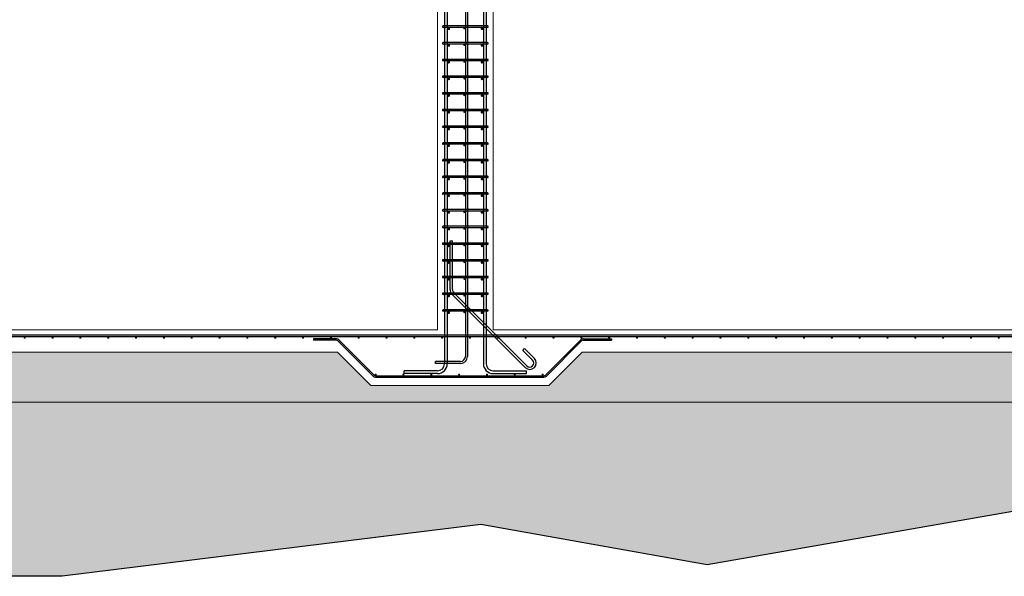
# Model space of a CAD drawing. Header units: inches. Extents: x 25395 to 30159, y 885 to 2190.
# Tile 5 of 15: x 26110 to 26464, y 906 to 1106. Entities that reach past the tile are written whole.
import ezdxf

# ---------------------------------------------------------------- set-up
doc = ezdxf.new("R2010")
doc.units = ezdxf.units.IN
doc.header["$LTSCALE"] = 0.01
doc.header["$MEASUREMENT"] = 0
for name, color, linetype, lineweight in [('A-WALL-FULL-INTR', 3, 'Continuous', 13), ('G-SECT2', 4, 'Continuous', 30), ('S-WALL-SHEA', 115, 'Continuous', 30), ('SDTL', 6, 'Continuous', 25)]:
    doc.layers.add(name, color=color, linetype=linetype, lineweight=lineweight)

msp = doc.modelspace()

# ---------------------------------------------------------------- hatches: boundary and pattern name
at = {"layer": 'G-SECT2'}
h = msp.add_hatch(dxfattribs=at)
h.set_pattern_fill('GRAVEL', color=256, scale=7.5)
h.set_pattern_definition([(228.0127875, (5.4, 7.5), (-60, -67.5), [1.00902, -99.8931604]), (184.9697407, (4.725, 6.75), (90, 7.5), [1.73151, -171.4194357]), (132.510447, (3, 6.6), (75, -82.5), [1.22091, -120.8702445]), (267.273689, (0.075, 4.725), (7.5, 150), [1.576785, -156.1016853]), (292.8336542, (0, 3.15), (-37.5, 90), [1.5461625, -153.0702985]), (357.273689, (0.6, 1.725), (-150, 7.5), [1.576785, -156.1016853]), (37.6942405, (2.175, 1.65), (-97.5, -75), [2.0852175, -206.4363641]), (72.2553284, (3.825, 2.925), (52.5, 165), [1.96866, -194.8974112]), (121.4295656, (4.425, 4.8), (-60, 97.5), [1.582125, -156.6305483]), (175.2363583, (3.6, 6.15), (82.5, -7.5), [1.80624, -88.5057193]), (222.3974378, (1.8, 6.3), (-90, -82.5), [2.33586, -231.2503125]), (138.8140748, (7.5, 4.65), (-52.5, 45), [0.7972575, -78.928836]), (171.4692344, (6.9, 5.175), (97.5, -15), [1.5167775, -150.1613356]), (225, (5.4, 5.4), (-8e-16, -7.5), [1.0606575, -9.5459442]), (203.1985905, (4.875, 6.3), (37.5, 15), [0.571185, -56.5471133]), (291.8014095, (4.35, 6.075), (-7.5, 22.5), [0.8077725, -39.5809636]), (30.9637565, (4.65, 5.325), (22.5, 15), [1.3119675, -42.4201717]), (161.565051, (5.775, 6), (15, -7.5), [0.9486825, -22.7684]), (16.3895403, (0, 6.075), (75, 22.5), [1.329, -131.5713386]), (70.346176, (1.275, 6.45), (-30, -82.5), [1.1149575, -110.3805581]), (293.1985905, (5.775, 7.5), (-15, 37.5), [1.1423625, -55.9759358]), (343.6104597, (6.225, 6.45), (-75, 22.5), [1.329, -131.5713386]), (339.4439548, (0, 1.425), (-37.5, 15), [1.2816, -62.798428]), (294.7751406, (1.2, 0.975), (-37.5, 82.5), [1.073835, -106.309823]), (66.8014095, (5.85, 0), (15, 37.5), [1.1423625, -55.9759358]), (17.3540246, (6.3, 1.05), (-97.5, -30), [1.2572325, -124.4656771]), (69.4439548, (2.175, 0), (-15, -37.5), [0.6408, -63.439228]), (101.3099325, (5.4, 0), (-7.5, 30), [0.382425, -37.8602214]), (165.9637565, (5.325, 0.375), (22.5, -7.5), [1.5461625, -29.3771297]), (186.009006, (3.825, 0.75), (75, 7.5), [1.432875, -141.8544238]), (303.6900675, (4.65, 4.65), (-7.5, 15), [1.081665, -25.9599696]), (353.1572266, (5.25, 3.75), (127.5, -15), [1.888455, -186.9567197]), (60.945396, (7.125, 3.525), (-30, -52.5), [0.77217, -76.445056]), (90, (7.5, 4.2), (-7.5, 7.5), [0.45, -7.05]), (120.2564372, (3.675, 0.975), (30, -52.5), [1.04193, -103.1514]), (48.0127875, (3.15, 1.875), (60, 67.5), [2.01804, -98.8841404]), (0, (4.5, 3.375), (7.5, 7.5), [1.95, -5.55]), (325.3048465, (6.45, 3.375), (75, -52.5), [1.185855, -117.3995573]), (254.054604, (7.425, 2.7), (-7.5, -30), [1.092015, -53.5088092]), (207.6459754, (7.125, 1.65), (-142.5, -75), [1.7779875, -176.0210564]), (175.4260787, (5.55, 0.825), (-97.5, 7.5), [1.8809925, -186.2180506])])
h.paths.add_polyline_path([(26744.44, 968.45), (26744.44, 974.45), (26680.44, 974.45), (26668.44, 986.45), (26312.44, 986.45), (26300.44, 974.45), (26236.44, 974.45), (26224.44, 986.45), (25988.44, 986.45), (25976.44, 974.45), (25912.44, 974.45), (25900.44, 986.45), (25544.44, 986.45), (25532.44, 974.45), (25468.44, 974.45), (25468.44, 968.45)])
at = {"layer": 'S-WALL-SHEA'}
h = msp.add_hatch(dxfattribs=at)
h.set_pattern_fill('EARTH', color=256, scale=35)
h.paths.add_polyline_path([(26818.31, 972.84), (26805.52, 991.75), (26744.44, 994.45), (26744.44, 974.45), (26744.44, 968.45), (25468.44, 968.45), (25468.44, 974.45), (25468.44, 994.45), (25407.35, 991.75), (25394.57, 972.84), (25407.1, 949.07), (25397.89, 926.83), (25442.9, 932.97), (25487.14, 919.42), (25550.3, 928.88), (25639.81, 917.12), (25736.8, 930.66), (25855.52, 909.95), (25936.84, 924.52), (26087.33, 905.85), (26106.44, 905.85), (26125.54, 905.85), (26276.03, 924.52), (26357.35, 909.95), (26476.07, 930.66), (26573.06, 917.12), (26662.57, 928.88), (26725.73, 919.42), (26769.97, 932.97), (26814.98, 926.83), (26805.77, 949.07)])

# ---------------------------------------------------------------- linework, layer by layer
at = {"layer": 'A-WALL-FULL-INTR'}
for p, q in [((26260.44, 994.45), (26260.44, 1304.45)), ((26280.44, 994.45), (26280.44, 1282.45)), ((25952.44, 994.45), (26260.44, 994.45)), ((26700.44, 994.45), (26280.44, 994.45)), ((25988.44, 986.45), (26224.44, 986.45)), ((26224.44, 986.45), (26236.44, 974.45)), ((26312.44, 986.45), (26300.44, 974.45)), ((26668.44, 986.45), (26312.44, 986.45)), ((26236.44, 974.45), (26300.44, 974.45)), ((26744.44, 968.45), (25468.44, 968.45))]:
    msp.add_line(p, q, dxfattribs=at)
at = {"layer": 'S-WALL-SHEA'}
msp.add_lwpolyline([(26744.44, 994.45), (26805.52, 991.75), (26818.31, 972.84), (26805.77, 949.07), (26814.98, 926.83), (26769.97, 932.97), (26725.73, 919.42), (26662.57, 928.88), (26573.06, 917.12), (26476.07, 930.66), (26357.35, 909.95), (26276.03, 924.52), (26125.54, 905.85), (26106.44, 905.85)], dxfattribs=at)
at = {"layer": 'SDTL'}
for p, q in [((26262.94, 1298.2), (26262.94, 982.2)), ((26263.94, 1298.2), (26263.94, 982.2)), ((26276.94, 1296.2), (26276.94, 982.2)), ((26277.94, 1296.2), (26277.94, 982.2)), ((26270.44, 1294.7), (26270.44, 984.82)), ((26271.19, 1294.7), (26271.19, 984.82)), ((26278.44, 1103.62), (26262.44, 1103.62)), ((26278.44, 1103.12), (26262.44, 1103.12)), ((26278.44, 1097.62), (26262.44, 1097.62)), ((26278.44, 1097.12), (26262.44, 1097.12)), ((26278.44, 1091.62), (26262.44, 1091.62)), ((26278.44, 1091.12), (26262.44, 1091.12)), ((26278.44, 1085.62), (26262.44, 1085.62)), ((26278.44, 1085.12), (26262.44, 1085.12)), ((26278.44, 1079.62), (26262.44, 1079.62)), ((26278.44, 1079.12), (26262.44, 1079.12)), ((26278.44, 1073.62), (26262.44, 1073.62)), ((26278.44, 1073.12), (26262.44, 1073.12)), ((26278.44, 1067.62), (26262.44, 1067.62)), ((26278.44, 1067.12), (26262.44, 1067.12)), ((26278.44, 1061.62), (26262.44, 1061.62)), ((26278.44, 1061.12), (26262.44, 1061.12)), ((26278.44, 1055.62), (26262.44, 1055.62)), ((26278.44, 1055.12), (26262.44, 1055.12)), ((26278.44, 1049.62), (26262.44, 1049.62)), ((26278.44, 1049.12), (26262.44, 1049.12)), ((26278.44, 1043.62), (26262.44, 1043.62)), ((26278.44, 1043.12), (26262.44, 1043.12)), ((26278.44, 1037.62), (26262.44, 1037.62)), ((26278.44, 1037.12), (26262.44, 1037.12)), ((26278.44, 1031.62), (26262.44, 1031.62)), ((26278.44, 1031.12), (26262.44, 1031.12)), ((26264.94, 1008.92), (26264.94, 1026.42)), ((26264.94, 1026.42), (26265.81, 1026.42)), ((26265.81, 1008.92), (26265.81, 1026.42)), ((26278.44, 1025.62), (26262.44, 1025.62)), ((26278.44, 1025.12), (26262.44, 1025.12)), ((26278.44, 1019.62), (26262.44, 1019.62)), ((26278.44, 1019.12), (26262.44, 1019.12)), ((26278.44, 1013.62), (26262.44, 1013.62)), ((26278.44, 1013.12), (26262.44, 1013.12)), ((26278.44, 1007.62), (26262.44, 1007.62)), ((26278.44, 1007.12), (26262.44, 1007.12)), ((26291.96, 980.85), (26265.67, 1007.15)), ((26266.29, 1007.77), (26292.58, 981.47)), ((26278.44, 1001.62), (26262.44, 1001.62)), ((26278.44, 1001.12), (26262.44, 1001.12)), ((26742.44, 992.45), (25470.44, 992.45)), ((26742.44, 991.95), (25470.44, 991.95)), ((26224.12, 991.2), (26215.9, 991.2)), ((26215.9, 991.2), (26215.9, 990.7)), ((26224.12, 990.7), (26215.9, 990.7)), ((26237.67, 978.17), (26225, 990.83)), ((26299.21, 978.17), (26311.87, 990.83)), ((26312.75, 991.2), (26322.97, 991.2)), ((26312.75, 990.7), (26322.97, 990.7)), ((26322.97, 991.2), (26322.97, 990.7)), ((26237.31, 977.81), (26224.65, 990.48)), ((26291.08, 987.04), (26291.7, 987.66)), ((26295.23, 984.12), (26291.7, 987.66)), ((26299.56, 977.81), (26312.22, 990.48)), ((26294.62, 983.5), (26291.08, 987.04)), ((26268.69, 983.07), (26259.69, 983.07)), ((26259.69, 982.32), (26259.69, 983.07)), ((26268.69, 982.32), (26259.69, 982.32)), ((26238.2, 977.95), (26298.68, 977.95)), ((26238.2, 977.45), (26298.68, 977.45)), ((26260.44, 979.7), (26248.44, 979.7)), ((26248.44, 978.7), (26248.44, 979.7)), ((26260.44, 978.7), (26248.44, 978.7)), ((26280.44, 979.7), (26292.44, 979.7)), ((26280.44, 978.7), (26292.44, 978.7)), ((26292.44, 978.7), (26292.44, 979.7))]:
    msp.add_line(p, q, dxfattribs=at)
for points, const_width in [([(26264.19, 1102.62, 1), (26264.69, 1102.62, 1)], 0.499), ([(26269.87, 1102.75, 1), (26270.25, 1102.75, 1)], 0.374), ([(26276.19, 1102.62, 1), (26276.69, 1102.62, 1)], 0.499), ([(26264.19, 1096.62, 1), (26264.69, 1096.62, 1)], 0.499), ([(26269.87, 1096.75, 1), (26270.25, 1096.75, 1)], 0.374), ([(26276.19, 1096.62, 1), (26276.69, 1096.62, 1)], 0.499), ([(26264.19, 1090.62, 1), (26264.69, 1090.62, 1)], 0.499), ([(26269.87, 1090.75, 1), (26270.25, 1090.75, 1)], 0.374), ([(26276.19, 1090.62, 1), (26276.69, 1090.62, 1)], 0.499), ([(26264.19, 1084.62, 1), (26264.69, 1084.62, 1)], 0.499), ([(26269.87, 1084.75, 1), (26270.25, 1084.75, 1)], 0.374), ([(26276.19, 1084.62, 1), (26276.69, 1084.62, 1)], 0.499), ([(26264.19, 1078.62, 1), (26264.69, 1078.62, 1)], 0.499), ([(26269.87, 1078.75, 1), (26270.25, 1078.75, 1)], 0.374), ([(26276.19, 1078.62, 1), (26276.69, 1078.62, 1)], 0.499), ([(26264.19, 1072.62, 1), (26264.69, 1072.62, 1)], 0.499), ([(26269.87, 1072.75, 1), (26270.25, 1072.75, 1)], 0.374), ([(26276.19, 1072.62, 1), (26276.69, 1072.62, 1)], 0.499), ([(26264.19, 1066.62, 1), (26264.69, 1066.62, 1)], 0.499), ([(26269.87, 1066.75, 1), (26270.25, 1066.75, 1)], 0.374), ([(26276.19, 1066.62, 1), (26276.69, 1066.62, 1)], 0.499), ([(26264.19, 1060.62, 1), (26264.69, 1060.62, 1)], 0.499), ([(26269.87, 1060.75, 1), (26270.25, 1060.75, 1)], 0.374), ([(26276.19, 1060.62, 1), (26276.69, 1060.62, 1)], 0.499), ([(26264.19, 1054.62, 1), (26264.69, 1054.62, 1)], 0.499), ([(26269.87, 1054.75, 1), (26270.25, 1054.75, 1)], 0.374), ([(26276.19, 1054.62, 1), (26276.69, 1054.62, 1)], 0.499), ([(26264.19, 1048.62, 1), (26264.69, 1048.62, 1)], 0.499), ([(26269.87, 1048.75, 1), (26270.25, 1048.75, 1)], 0.374), ([(26276.19, 1048.62, 1), (26276.69, 1048.62, 1)], 0.499), ([(26264.19, 1042.62, 1), (26264.69, 1042.62, 1)], 0.499), ([(26269.87, 1042.75, 1), (26270.25, 1042.75, 1)], 0.374), ([(26276.19, 1042.62, 1), (26276.69, 1042.62, 1)], 0.499), ([(26264.19, 1036.62, 1), (26264.69, 1036.62, 1)], 0.499), ([(26269.87, 1036.75, 1), (26270.25, 1036.75, 1)], 0.374), ([(26276.19, 1036.62, 1), (26276.69, 1036.62, 1)], 0.499), ([(26264.19, 1030.62, 1), (26264.69, 1030.62, 1)], 0.499), ([(26269.87, 1030.75, 1), (26270.25, 1030.75, 1)], 0.374), ([(26276.19, 1030.62, 1), (26276.69, 1030.62, 1)], 0.499), ([(26264.19, 1024.62, 1), (26264.69, 1024.62, 1)], 0.499), ([(26269.87, 1024.75, 1), (26270.25, 1024.75, 1)], 0.374), ([(26276.19, 1024.62, 1), (26276.69, 1024.62, 1)], 0.499), ([(26264.19, 1018.62, 1), (26264.69, 1018.62, 1)], 0.499), ([(26269.87, 1018.75, 1), (26270.25, 1018.75, 1)], 0.374), ([(26276.19, 1018.62, 1), (26276.69, 1018.62, 1)], 0.499), ([(26264.19, 1012.62, 1), (26264.69, 1012.62, 1)], 0.499), ([(26269.87, 1012.75, 1), (26270.25, 1012.75, 1)], 0.374), ([(26276.19, 1012.62, 1), (26276.69, 1012.62, 1)], 0.499), ([(26264.19, 1006.62, 1), (26264.69, 1006.62, 1)], 0.499), ([(26269.87, 1006.75, 1), (26270.25, 1006.75, 1)], 0.374), ([(26276.19, 1006.62, 1), (26276.69, 1006.62, 1)], 0.499), ([(26264.19, 1000.62, 1), (26264.69, 1000.62, 1)], 0.499), ([(26269.87, 1000.75, 1), (26270.25, 1000.75, 1)], 0.374), ([(26276.19, 1000.62, 1), (26276.69, 1000.62, 1)], 0.499), ([(26111.92, 991.57, 1), (26112.3, 991.57, 1)], 0.374), ([(26121.92, 991.57, 1), (26122.3, 991.57, 1)], 0.374), ([(26131.92, 991.57, 1), (26132.3, 991.57, 1)], 0.374), ([(26141.92, 991.57, 1), (26142.3, 991.57, 1)], 0.374), ([(26151.92, 991.57, 1), (26152.3, 991.57, 1)], 0.374), ([(26161.92, 991.57, 1), (26162.3, 991.57, 1)], 0.374), ([(26171.92, 991.57, 1), (26172.3, 991.57, 1)], 0.374), ([(26181.92, 991.57, 1), (26182.3, 991.57, 1)], 0.374), ([(26191.92, 991.57, 1), (26192.3, 991.57, 1)], 0.374), ([(26201.92, 991.57, 1), (26202.3, 991.57, 1)], 0.374), ([(26211.92, 991.57, 1), (26212.3, 991.57, 1)], 0.374), ([(26221.92, 991.57, 1), (26222.3, 991.57, 1)], 0.374), ([(26231.92, 991.57, 1), (26232.3, 991.57, 1)], 0.374), ([(26241.92, 991.57, 1), (26242.3, 991.57, 1)], 0.374), ([(26251.92, 991.57, 1), (26252.3, 991.57, 1)], 0.374), ([(26261.92, 991.57, 1), (26262.3, 991.57, 1)], 0.374), ([(26271.92, 991.57, 1), (26272.3, 991.57, 1)], 0.374), ([(26281.92, 991.57, 1), (26282.3, 991.57, 1)], 0.374), ([(26291.92, 991.57, 1), (26292.3, 991.57, 1)], 0.374), ([(26301.92, 991.57, 1), (26302.3, 991.57, 1)], 0.374), ([(26311.92, 991.57, 1), (26312.3, 991.57, 1)], 0.374), ([(26321.92, 991.57, 1), (26322.3, 991.57, 1)], 0.374), ([(26331.92, 991.57, 1), (26332.3, 991.57, 1)], 0.374), ([(26341.92, 991.57, 1), (26342.3, 991.57, 1)], 0.374), ([(26351.92, 991.57, 1), (26352.3, 991.57, 1)], 0.374), ([(26361.92, 991.57, 1), (26362.3, 991.57, 1)], 0.374), ([(26371.92, 991.57, 1), (26372.3, 991.57, 1)], 0.374), ([(26381.92, 991.57, 1), (26382.3, 991.57, 1)], 0.374), ([(26391.92, 991.57, 1), (26392.3, 991.57, 1)], 0.374), ([(26401.92, 991.57, 1), (26402.3, 991.57, 1)], 0.374), ([(26411.92, 991.57, 1), (26412.3, 991.57, 1)], 0.374), ([(26421.92, 991.57, 1), (26422.3, 991.57, 1)], 0.374), ([(26431.92, 991.57, 1), (26432.3, 991.57, 1)], 0.374), ([(26441.92, 991.57, 1), (26442.3, 991.57, 1)], 0.374), ([(26451.92, 991.57, 1), (26452.3, 991.57, 1)], 0.374), ([(26461.92, 991.57, 1), (26462.3, 991.57, 1)], 0.374), ([(26238.38, 978.32, -1), (26238.01, 978.32, -1)], 0.374), ([(26248.38, 978.32, -1), (26248.01, 978.32, -1)], 0.374), ([(26258.38, 978.32, -1), (26258.01, 978.32, -1)], 0.374), ([(26268.38, 978.32, -1), (26268.01, 978.32, -1)], 0.374), ([(26278.38, 978.32, -1), (26278.01, 978.32, -1)], 0.374), ([(26288.38, 978.32, -1), (26288.01, 978.32, -1)], 0.374), ([(26298.38, 978.32, -1), (26298.01, 978.32, -1)], 0.374)]:
    msp.add_lwpolyline(points, format="xyb", close=True, dxfattribs=dict(at, const_width=const_width))
for centre, radius, start, end in [((26262.44, 1103.37), 0.25, 90, 270), ((26278.44, 1103.37), 0.25, 270, 90), ((26262.44, 1097.37), 0.25, 90, 270), ((26278.44, 1097.37), 0.25, 270, 90), ((26262.44, 1091.37), 0.25, 90, 270), ((26278.44, 1091.37), 0.25, 270, 90), ((26262.44, 1085.37), 0.25, 90, 270), ((26278.44, 1085.37), 0.25, 270, 90), ((26262.44, 1079.37), 0.25, 90, 270), ((26278.44, 1079.37), 0.25, 270, 90), ((26262.44, 1073.37), 0.25, 90, 270), ((26278.44, 1073.37), 0.25, 270, 90), ((26262.44, 1067.37), 0.25, 90, 270), ((26278.44, 1067.37), 0.25, 270, 90), ((26262.44, 1061.37), 0.25, 90, 270), ((26278.44, 1061.37), 0.25, 270, 90), ((26262.44, 1055.37), 0.25, 90, 270), ((26278.44, 1055.37), 0.25, 270, 90), ((26262.44, 1049.37), 0.25, 90, 270), ((26278.44, 1049.37), 0.25, 270, 90), ((26262.44, 1043.37), 0.25, 90, 270), ((26278.44, 1043.37), 0.25, 270, 90), ((26262.44, 1037.37), 0.25, 90, 270), ((26278.44, 1037.37), 0.25, 270, 90), ((26262.44, 1031.37), 0.25, 90, 270), ((26278.44, 1031.37), 0.25, 270, 90), ((26262.44, 1025.37), 0.25, 90, 270), ((26278.44, 1025.37), 0.25, 270, 90), ((26262.44, 1019.37), 0.25, 90, 270), ((26278.44, 1019.37), 0.25, 270, 90), ((26262.44, 1013.37), 0.25, 90, 270), ((26278.44, 1013.37), 0.25, 270, 90), ((26267.44, 1008.92), 2.5, 180, 225), ((26267.44, 1008.92), 1.62, 180, 225), ((26262.44, 1007.37), 0.25, 90, 270), ((26278.44, 1007.37), 0.25, 270, 90), ((26262.44, 1001.37), 0.25, 90, 270), ((26278.44, 1001.37), 0.25, 270, 90), ((26224.12, 989.95), 1.25, 45, 90), ((26224.12, 989.95), 0.75, 45, 90), ((26312.75, 989.95), 1.25, 90, 135), ((26312.75, 989.95), 0.75, 90, 135), ((26268.69, 984.82), 2.5, 270, 0), ((26268.69, 984.82), 1.75, 270, 0), ((26293.6, 982.49), 2.31, 225, 45), ((26260.44, 982.2), 2.5, 270, 0), ((26260.44, 982.2), 3.5, 270, 0), ((26280.44, 982.2), 3.5, 180, 270), ((26280.44, 982.2), 2.5, 180, 270), ((26293.6, 982.49), 1.44, 225, 45), ((26238.2, 978.7), 1.25, 225, 270), ((26238.2, 978.7), 0.75, 225, 270), ((26298.68, 978.7), 0.75, 270, 315), ((26298.68, 978.7), 1.25, 270, 315)]:
    msp.add_arc(centre, radius, start, end, dxfattribs=at)

doc.saveas('drawing.dxf')
